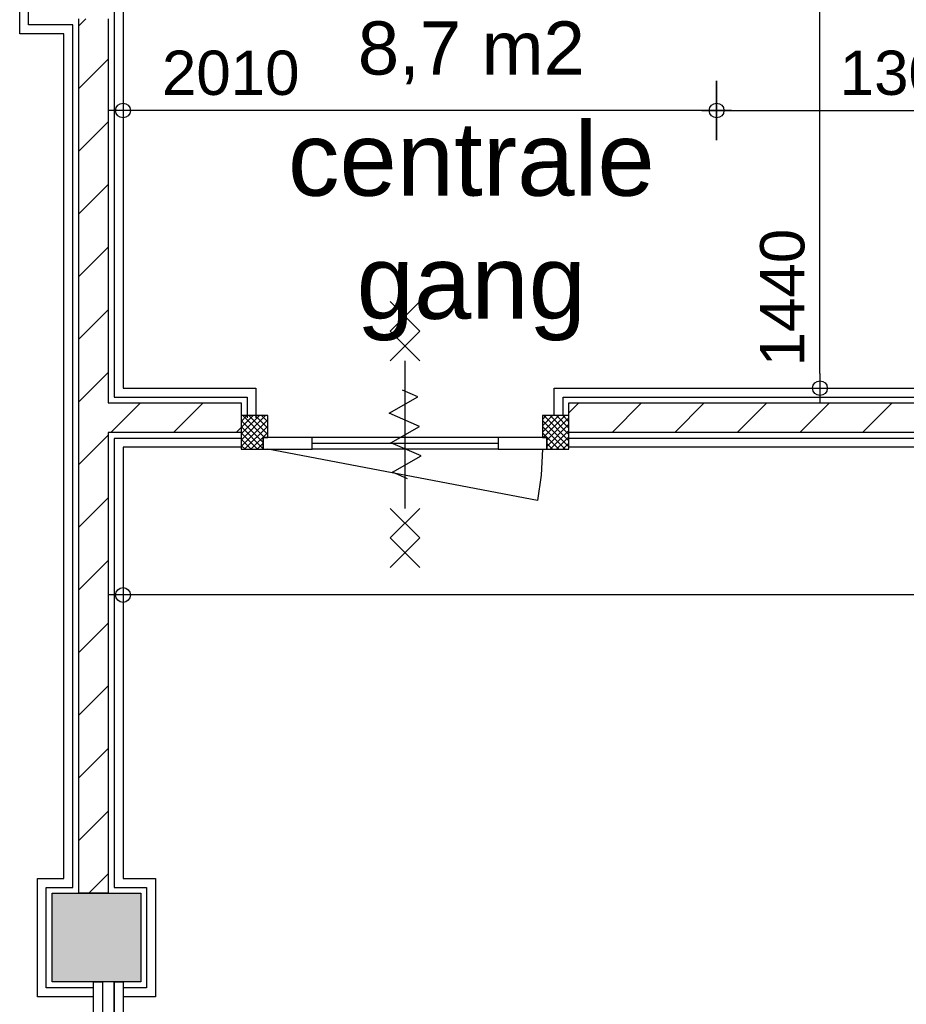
# Model space of a CAD drawing. Header units: millimetres. Extents: x -532 to 413144, y -532 to 654275.
# Tile 104 of 210: x 32100 to 35103, y 14214 to 17547. Entities that reach past the tile are written whole.
import ezdxf
from ezdxf.enums import TextEntityAlignment as Align

# ---------------------------------------------------------------- set-up
doc = ezdxf.new("R2010")
doc.units = ezdxf.units.MM
doc.header["$LTSCALE"] = 100
for name, color, linetype in [('00---0--FM-TEKST', 7, 'Continuous'), ('A--M1A--MAATVOERING--RESTO & KEUKEN', 12, 'Continuous'), ('A-0216-WAND-BU-ISO', 7, 'Continuous'), ('A-0220-WAND-BI', 7, 'Continuous'), ('A-0280-SKELET', 254, 'Continuous'), ('A-1130-TEKST+MAAT-BE', 7, 'Continuous'), ('BL281---_KOLOM', 3, 'Continuous'), ('BL31----_BRAND_SYM', 1, 'Continuous'), ('BL323---_BIDEUR', 1, 'Continuous'), ('BL40----_AFWERKING', 1, 'Continuous')]:
    doc.layers.add(name, color=color, linetype=linetype)
doc.styles.add('PAScad_tekst', font='arial.ttf')
doc.styles.add('PASviewer', font='arial.ttf')
doc.styles.add('romans', font='romans.shx')
doc.dimstyles.new('romans', dxfattribs={"dimtxt": 1, "dimasz": 1, "dimexe": 0.5, "dimexo": 0.5, "dimgap": 1, "dimtad": 1, "dimdec": 0, "dimtxsty": 'romans', "dimblk": 'gbb_tod', "dimcen": 0, "dimse1": 1, "dimse2": 1, "dimclrd": 1, "dimclre": 1, "dimclrt": 2, "dimadec": 0, "dimazin": 0, "dimtfac": 1, "dimtdec": 0, "dimtmove": 2, "dimatfit": 2, "dimldrblk": 'gbb_tod', "dimfxl": 1, "dimarcsym": 0})
pattern_1 = [(45, (-281611.93, 347010.56), (106.06602, -106.066017), [])]

# ---------------------------------------------------------------- blocks, each defined once
blk = doc.blocks.new('gbb_tod')
at = {"color": 0}
for p, q in [((0, -2), (0, 2)), ((-1, 0), (1, 0))]:
    blk.add_line(p, q, dxfattribs=at)
blk.add_circle((0, 0), 0.5, dxfattribs=at)
blk = doc.blocks.new('*D627')
at = {"layer": 'A--M1A--MAATVOERING--RESTO & KEUKEN', "lineweight": -2, "transparency": 16777216}
blk.add_line((38700, 15600), (32500, 15600), dxfattribs=at)
at = {"layer": 'Defpoints', "color": 0, "transparency": 16777216}
for p in [(32450, 15600), (32450, 15600), (38750, 15600)]:
    blk.add_point(p, dxfattribs=at)
at = {"layer": 'A--M1A--MAATVOERING--RESTO & KEUKEN', "lineweight": -2, "transparency": 16777216, "xscale": 50, "yscale": 50, "zscale": 50, "rotation": 180}
blk.add_blockref('gbb_tod', (32450, 15600), dxfattribs=at)
at = {"layer": 'A--M1A--MAATVOERING--RESTO & KEUKEN', "lineweight": -2, "transparency": 16777216, "xscale": 50, "yscale": 50, "zscale": 50}
blk.add_blockref('gbb_tod', (38750, 15600), dxfattribs=at)
at = {"layer": 'A--M1A--MAATVOERING--RESTO & KEUKEN', "transparency": 16777216, "insert": (35600, 15726.6), "char_height": 150, "attachment_point": 5, "style": 'PAScad_tekst'}
blk.add_mtext('6300', dxfattribs=at)
blk = doc.blocks.new('*D649')
at = {"layer": 'A--M1A--MAATVOERING--RESTO & KEUKEN', "lineweight": -2, "transparency": 16777216}
blk.add_line((35219.6, 20593), (35219.6, 16350), dxfattribs=at)
at = {"layer": 'Defpoints', "color": 0, "transparency": 16777216}
for p in [(35219.6, 20643), (35219.6, 16300), (35219.6, 16300)]:
    blk.add_point(p, dxfattribs=at)
at = {"layer": 'A--M1A--MAATVOERING--RESTO & KEUKEN', "lineweight": -2, "transparency": 16777216, "xscale": 50, "yscale": 50, "zscale": 50}
for p, rotation in [((35219.6, 20643), 90), ((35219.6, 16300), 270)]:
    blk.add_blockref('gbb_tod', p, dxfattribs=dict(at, rotation=rotation))
at = {"layer": 'A--M1A--MAATVOERING--RESTO & KEUKEN', "transparency": 16777216, "insert": (35093, 18471.5), "char_height": 150, "attachment_point": 5, "rotation": 90, "style": 'PAScad_tekst'}
blk.add_mtext('4343', dxfattribs=at)
blk = doc.blocks.new('*D650')
at = {"layer": 'A--M1A--MAATVOERING--RESTO & KEUKEN', "lineweight": -2, "transparency": 16777216}
blk.add_line((34410, 17240), (32500, 17240), dxfattribs=at)
at = {"layer": 'Defpoints', "color": 0, "transparency": 16777216}
for p in [(32450, 17240), (32450, 17240), (34460, 17240)]:
    blk.add_point(p, dxfattribs=at)
at = {"layer": 'A--M1A--MAATVOERING--RESTO & KEUKEN', "lineweight": -2, "transparency": 16777216, "xscale": 50, "yscale": 50, "zscale": 50, "rotation": 180}
blk.add_blockref('gbb_tod', (32450, 17240), dxfattribs=at)
at = {"layer": 'A--M1A--MAATVOERING--RESTO & KEUKEN', "lineweight": -2, "transparency": 16777216, "xscale": 50, "yscale": 50, "zscale": 50}
blk.add_blockref('gbb_tod', (34460, 17240), dxfattribs=at)
at = {"layer": 'A--M1A--MAATVOERING--RESTO & KEUKEN', "transparency": 16777216, "insert": (32814.8, 17366.6), "char_height": 150, "attachment_point": 5, "style": 'PAScad_tekst'}
blk.add_mtext('2010', dxfattribs=at)
blk = doc.blocks.new('*D651')
at = {"layer": 'A--M1A--MAATVOERING--RESTO & KEUKEN', "lineweight": -2, "transparency": 16777216}
blk.add_line((34510, 17240), (35710, 17240), dxfattribs=at)
at = {"layer": 'Defpoints', "color": 0, "transparency": 16777216}
for p in [(34460, 17240), (35760, 17240), (35760, 17240)]:
    blk.add_point(p, dxfattribs=at)
at = {"layer": 'A--M1A--MAATVOERING--RESTO & KEUKEN', "lineweight": -2, "transparency": 16777216, "xscale": 50, "yscale": 50, "zscale": 50, "rotation": 180}
blk.add_blockref('gbb_tod', (34460, 17240), dxfattribs=at)
at = {"layer": 'A--M1A--MAATVOERING--RESTO & KEUKEN', "lineweight": -2, "transparency": 16777216, "xscale": 50, "yscale": 50, "zscale": 50}
blk.add_blockref('gbb_tod', (35760, 17240), dxfattribs=at)
at = {"layer": 'A--M1A--MAATVOERING--RESTO & KEUKEN', "transparency": 16777216, "insert": (35110, 17366.6), "char_height": 150, "attachment_point": 5, "style": 'PAScad_tekst'}
blk.add_mtext('1300', dxfattribs=at)
blk = doc.blocks.new('*D652')
at = {"layer": 'A--M1A--MAATVOERING--RESTO & KEUKEN', "lineweight": -2, "transparency": 16777216}
blk.add_line((34810, 16350), (34810, 17690), dxfattribs=at)
at = {"layer": 'Defpoints', "color": 0, "transparency": 16777216}
for p in [(34810, 17740), (34810, 17740), (34810, 16300)]:
    blk.add_point(p, dxfattribs=at)
at = {"layer": 'A--M1A--MAATVOERING--RESTO & KEUKEN', "lineweight": -2, "transparency": 16777216, "xscale": 50, "yscale": 50, "zscale": 50}
for p, rotation in [((34810, 17740), 90), ((34810, 16300), 270)]:
    blk.add_blockref('gbb_tod', p, dxfattribs=dict(at, rotation=rotation))
at = {"layer": 'A--M1A--MAATVOERING--RESTO & KEUKEN', "transparency": 16777216, "insert": (34683.4, 16606.6), "char_height": 150, "attachment_point": 5, "rotation": 90, "style": 'PAScad_tekst'}
blk.add_mtext('1440', dxfattribs=at)

msp = doc.modelspace()

# ---------------------------------------------------------------- hatches: boundary and pattern name
at = {"layer": 'A-0220-WAND-BI'}
h = msp.add_hatch(dxfattribs=at)
h.set_pattern_fill('ARKEY_AU__100P_13', color=256, angle=-90, style=0, pattern_type=0)
h.set_pattern_definition(pattern_1)
h.paths.add_polyline_path([(32300, 17550), (32400, 17550), (32400, 16249.96875), (32350, 16199.96875), (32300, 16199.96875)], flags=0)
h = msp.add_hatch(dxfattribs=at)
h.set_pattern_fill('ARKEY_AU__100P_13', color=256, angle=-90, style=0, pattern_type=0)
h.set_pattern_definition(pattern_1)
h.paths.add_polyline_path([(32400, 16149.96875), (32350, 16199.96875), (32400, 16249.96875), (32850, 16249.96875), (32850, 16149.96875)], flags=0)
h = msp.add_hatch(dxfattribs=at)
h.set_pattern_fill('ARKEY_AU__100P_13', color=256, angle=-90, style=0, pattern_type=0)
h.set_pattern_definition(pattern_1)
h.paths.add_polyline_path([(33960, 16149.96875), (33960, 16249.96875), (35810, 16250), (35860, 16200), (35860, 16150)], flags=0)
h = msp.add_hatch(dxfattribs=at)
h.set_pattern_fill('ARKEY_AU__100P_13', color=256, angle=-90, style=0, pattern_type=0)
h.set_pattern_definition(pattern_1)
h.paths.add_polyline_path([(32300, 16199.96875), (32350, 16199.96875), (32400, 16149.96875), (32400, 14590), (32300, 14590)], flags=0)
at = {"layer": 'A-0280-SKELET'}
msp.add_hatch(color=256, dxfattribs=at).paths.add_polyline_path([(32210, 14290), (32210, 14590), (32510, 14590), (32510, 14290)], flags=0)
msp.add_hatch(color=256, dxfattribs=at).paths.add_polyline_path([(32210, 14290), (32210, 14590), (32510, 14590), (32510, 14290)], flags=0)

# ---------------------------------------------------------------- linework, layer by layer
at = {"layer": 'A-0216-WAND-BU-ISO', "ltscale": 10}
for points in [[(32380, 14290), (32380, 12860)], [(32420, 14290), (32420, 12860)]]:
    msp.add_lwpolyline(points, dxfattribs=at)
at = {"layer": 'A-0220-WAND-BI', "ltscale": 10}
for points in [[(32300, 16199.96875), (32300, 17550)], [(32400, 17550), (32400, 16249.96875)], [(32400, 16249.96875), (32850, 16249.96875)], [(32850, 16249.96875), (32850, 16149.96875)], [(33960, 16249.96875), (35810, 16250)], [(33960, 16149.96875), (33960, 16249.96875)], [(32300, 14590), (32300, 16199.96875)], [(32400, 16149.96875), (32400, 14590)], [(32850, 16149.96875), (32400, 16149.96875)], [(35860, 16150), (33960, 16149.96875)], [(32400, 14590), (32300, 14590)]]:
    msp.add_lwpolyline(points, dxfattribs=at)
at = {"layer": 'A-1130-TEKST+MAAT-BE', "ltscale": 10}
for points in [[(32350, 14290), (32380, 14290), (32380, 12860), (32350, 12860)], [(32420, 14290), (32450, 14290), (32450, 12860), (32420, 12860)]]:
    msp.add_lwpolyline(points, close=True, dxfattribs=at)
at = {"layer": 'BL281---_KOLOM', "ltscale": 10}
msp.add_lwpolyline([(32210, 14290), (32210, 14590), (32510, 14590), (32510, 14290)], close=True, dxfattribs=at)
at = {"layer": 'BL31----_BRAND_SYM', "ltscale": 10}
for points in [[(33455, 16492.96875), (33355, 16592.96875)], [(33455, 16592.96875), (33355, 16492.96875)], [(33455, 16392.96875), (33355, 16492.96875)], [(33455, 16492.96875), (33355, 16392.96875)], [(33405, 15892.96875), (33405, 16392.96875)], [(33413.3125, 15993.1875), (33362, 16015.375), (33459.09375, 16070.84375), (33356.46875, 16115.21875), (33453.53125, 16170.71875), (33350.90625, 16215.09375), (33448, 16270.5625), (33396.6875, 16292.75)], [(33455, 15792.96875), (33355, 15892.96875)], [(33455, 15892.96875), (33355, 15792.96875)], [(33455, 15692.96875), (33355, 15792.96875)], [(33455, 15792.96875), (33355, 15692.96875)]]:
    msp.add_lwpolyline(points, dxfattribs=at)
at = {"layer": 'BL323---_BIDEUR'}
for p, q in [((32850, 16124.03125), (32932.9375, 16206.96875)), ((32850, 16145.25), (32911.71875, 16206.96875)), ((32850, 16166.4375), (32890.53125, 16206.96875)), ((32850, 16187.65625), (32869.3125, 16206.96875)), ((32929.15625, 16132.96875), (32855.125, 16206.96875)), ((32940, 16143.3125), (32876.375, 16206.96875)), ((32940, 16164.53125), (32897.59375, 16206.96875)), ((32940, 16185.75), (32918.78125, 16206.96875)), ((33870, 16151.46875), (33925.5, 16206.96875)), ((33870, 16172.65625), (33904.28125, 16206.96875)), ((33870, 16193.875), (33883.09375, 16206.96875)), ((33872.71875, 16132.96875), (33946.71875, 16206.96875)), ((33960, 16122.09375), (33875.125, 16206.96875)), ((33885, 16124.03125), (33960, 16199.03125)), ((33960, 16143.3125), (33896.375, 16206.96875)), ((33960, 16164.53125), (33917.59375, 16206.96875)), ((33960, 16185.75), (33938.78125, 16206.96875)), ((32850, 16102.8125), (32940, 16192.8125)), ((32925, 16115.90625), (32850, 16190.90625)), ((32925, 16094.6875), (32850, 16169.6875)), ((32861.375, 16092.96875), (32940, 16171.59375)), ((33960, 16100.90625), (33870, 16190.90625)), ((33946.71875, 16092.96875), (33870, 16169.6875)), ((33885, 16102.8125), (33960, 16177.84375)), ((32905.5, 16092.96875), (32850, 16148.46875)), ((32882.59375, 16092.96875), (32940, 16150.375)), ((33925.53125, 16092.96875), (33870, 16148.46875)), ((33896.34375, 16092.96875), (33960, 16156.625)), ((33917.5625, 16092.96875), (33960, 16135.40625)), ((32884.3125, 16092.96875), (32850, 16127.25)), ((32863.09375, 16092.96875), (32850, 16106.03125)), ((32903.78125, 16092.96875), (32925, 16114.1875)), ((33904.3125, 16092.96875), (33885, 16112.28125)), ((33938.78125, 16092.96875), (33960, 16114.1875))]:
    msp.add_line(p, q, dxfattribs=at)
at = {"layer": 'BL323---_BIDEUR', "ltscale": 10}
for points in [[(32940, 16206.96875), (32850, 16206.96875)], [(33960, 16206.96875), (33870, 16206.96875)], [(33720, 16132.96875), (33090, 16132.96875)], [(33720, 16112.96875), (33090, 16112.96875)], [(33870, 16092.96875), (33865.90625, 16005.875), (33853.6875, 15919.53125), (32940, 16092.96875)], [(33720, 16092.96875), (33090, 16092.96875)]]:
    msp.add_lwpolyline(points, dxfattribs=at)
for points in [[(32925, 16092.96875), (32925, 16132.96875), (32940, 16132.96875), (32940, 16206.96875), (32850, 16206.96875), (32850, 16092.96875)], [(33960, 16092.96875), (33960, 16206.96875), (33870, 16206.96875), (33870, 16132.96875), (33885, 16132.96875), (33885, 16092.96875)], [(33090, 16092.96875), (33090, 16132.96875), (32925, 16132.96875), (32925, 16092.96875)], [(33885, 16092.96875), (33885, 16132.96875), (33720, 16132.96875), (33720, 16092.96875)]]:
    msp.add_lwpolyline(points, close=True, dxfattribs=at)
at = {"layer": 'BL40----_AFWERKING', "ltscale": 10}
for points in [[(32820, 17880), (32820, 17770), (32420, 17770), (32420, 16269.96875), (32870, 16269.96875), (32870, 16199.96875)], [(32850, 17880), (32850, 17740), (32450, 17740), (32450, 16299.96875), (32900, 16299.96875), (32900, 16199.96875)], [(32350, 14240), (32160, 14240), (32160, 14640), (32250, 14640), (32250, 17500), (32100, 17500), (32100, 17706)], [(32350, 14270), (32190, 14270), (32190, 14610), (32280, 14610), (32280, 17530), (32130, 17530), (32130, 17706)], [(33910, 16206.96875), (33910, 16299.96875), (35760, 16300), (35760, 16845)], [(33940, 16206.96875), (33940, 16269.96875), (35790, 16270), (35790, 16845)], [(32850, 16129.96875), (32420, 16129.96875), (32420, 14610), (32530, 14610), (32530, 14270), (32450, 14270)], [(32850, 16099.96875), (32450, 16099.96875), (32450, 14640), (32560, 14640), (32560, 14240), (32450, 14240)], [(38750, 16130), (33960, 16130)], [(38750, 16100), (33960, 16100)]]:
    msp.add_lwpolyline(points, dxfattribs=at)

# ---------------------------------------------------------------- texts
at = {"layer": '00---0--FM-TEKST', "color": 253, "style": 'PASviewer'}
msp.add_text('8,7 m2', height=180, dxfattribs=at).set_placement((33629.45875, 17451.47745), align=Align.MIDDLE_CENTER)
at = {"layer": '00---0--FM-TEKST', "color": 253, "insert": (33629.45875, 17201.47745), "char_height": 250, "width": 250, "attachment_point": 2, "style": 'PAScad_tekst'}
msp.add_mtext('centrale gang', dxfattribs=at)

# ---------------------------------------------------------------- dimensions: what is measured, and where the dimension line sits
at = {"layer": 'A--M1A--MAATVOERING--RESTO & KEUKEN'}
for base, p1, p2, angle, picture, middle in [((35219.64432, 16299.99087), (35219.62, 20643), (35219.64432, 16299.99087), 270, '*D649', (35093.00722, 18471.49544)), ((35760, 17240), (34460, 17240), (35760, 17240), 0, '*D651', (35110, 17366.63711)), ((32450, 15600), (38750, 15600), (32450, 15600), 180, '*D627', (35600, 15726.63711))]:
    dim = msp.add_linear_dim(base=base, p1=p1, p2=p2, angle=angle, dimstyle='romans', override={"dimscale": 50, "dimtxt": 3, "dimtxsty": 'PAScad_tekst', "dimclrd": 256, "dimclre": 256, "dimclrt": 256}, dxfattribs=at)
    dim.commit()
    dim.dimension.update_dxf_attribs({"geometry": picture, "text_midpoint": middle})
for base, p1, p2, angle, picture, middle in [((34810, 17740), (34810, 16299.98395), (34810, 17740), 90, '*D652', (34683.41405, 16606.56844)), ((32450, 17240), (34460, 17240), (32450, 17240), 180, '*D650', (32814.76531, 17366.58595))]:
    dim = msp.add_linear_dim(base=base, p1=p1, p2=p2, angle=angle, dimstyle='romans', override={"dimscale": 50, "dimtxt": 3, "dimtxsty": 'PAScad_tekst', "dimclrd": 256, "dimclre": 256, "dimclrt": 256}, dxfattribs=at)
    dim.commit()
    dim.dimension.update_dxf_attribs({"geometry": picture, "text_midpoint": middle, "dimtype": 160})

doc.saveas('drawing.dxf')
